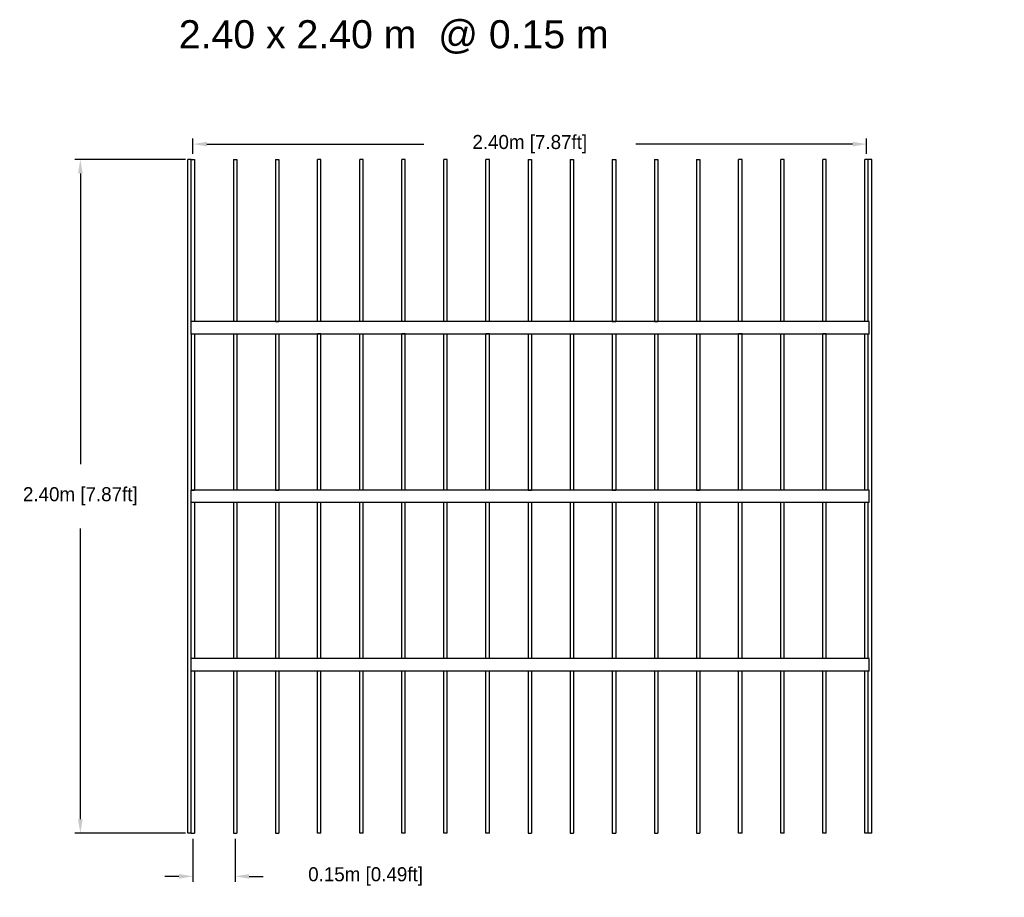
# Model space of a CAD drawing. Header units: centimetres. Extents: x 5283.6 to 5299.6, y 15505 to 15518.9.
# Tile 46 of 68: x 5292.2 to 5295.7, y 15511.1 to 15514.2. Entities that reach past the tile are written whole.
import ezdxf
from ezdxf import colors
from ezdxf.entities.mleader import LeaderData, LeaderLine
from ezdxf.math import Vec2, Vec3

# ---------------------------------------------------------------- set-up
doc = ezdxf.new("R2010")
doc.units = ezdxf.units.CM
doc.header["$PDMODE"] = 3
for name, color, linetype, true_color in [('240x20', 7, 'Continuous', 0x00003f), ('Make2D$visible$Curves$Default', 7, 'Continuous', 0x000000), ('Make2D$visible$Curves$DIBUJO', 7, 'Continuous', 0x000000), ('Make2D$visible$Curves$UNICANAL', 7, 'Continuous', 0x000000)]:
    doc.layers.add(name, color=color, linetype=linetype, true_color=true_color)
doc.layers.add('_HD_muro', color=1, linetype='Continuous')
doc.layers.add('HD021_Text', color=2, linetype='Continuous', lineweight=9)
doc.styles.add('Arial Narrow', font='ARIALN.TTF')
doc.styles.add('Majo', font='arial.ttf')
doc.dimstyles.get("Standard").update_dxf_attribs({"dimtxt": 0.18, "dimasz": 0.18, "dimexe": 0.18, "dimexo": 0.0625, "dimgap": 0.09, "dimtad": 0, "dimtih": 1, "dimtoh": 1, "dimdec": 4, "dimzin": 0, "dimdsep": 46, "dimtxsty": 'Standard', "dimcen": 0.09, "dimadec": 0, "dimazin": 0, "dimtfac": 1, "dimtdec": 4, "dimtofl": 0, "dimtmove": 0, "dimatfit": 3, "dimfxl": 1, "dimtolj": 1, "dimtzin": 0, "dimarcsym": 0})

# ---------------------------------------------------------------- blocks, each defined once
blk = doc.blocks.new('*D72')
at = {"color": 0, "lineweight": -2, "transparency": 16777216}
for p, q in [((5292.8495, 15513.7351), (5292.8495, 15513.7893)), ((5292.8995, 15513.7693), (5293.672, 15513.7693)), ((5295.1995, 15513.7693), (5294.427, 15513.7693)), ((5295.2495, 15513.7351), (5295.2495, 15513.7893))]:
    blk.add_line(p, q, dxfattribs=at)
at = {"color": 0, "transparency": 16777216}
for points in [[(5292.8995, 15513.7777), (5292.8995, 15513.761), (5292.8495, 15513.7693)], [(5295.1995, 15513.7777), (5295.1995, 15513.761), (5295.2495, 15513.7693)]]:
    blk.add_solid(points, dxfattribs=at)
at = {"layer": 'Defpoints', "color": 0, "transparency": 16777216}
for p in [(5295.2495, 15513.7693), (5292.8495, 15513.7151), (5295.2495, 15513.7151)]:
    blk.add_point(p, dxfattribs=at)
at = {"color": 0, "transparency": 16777216, "insert": (5294.0495, 15513.7693), "char_height": 0.05, "attachment_point": 5}
blk.add_mtext('\\A1;2.40m [7.87ft]', dxfattribs=at)
blk = doc.blocks.new('*D77')
at = {"color": 0, "lineweight": -2, "transparency": 16777216}
for p, q in [((5292.8235, 15513.7151), (5292.4284, 15513.7151)), ((5292.4484, 15513.6651), (5292.4484, 15512.6301)), ((5292.4484, 15511.3651), (5292.4484, 15512.4001)), ((5292.8235, 15511.3151), (5292.4284, 15511.3151))]:
    blk.add_line(p, q, dxfattribs=at)
at = {"color": 0, "transparency": 16777216}
for points in [[(5292.44, 15513.6651), (5292.4567, 15513.6651), (5292.4484, 15513.7151)], [(5292.44, 15511.3651), (5292.4567, 15511.3651), (5292.4484, 15511.3151)]]:
    blk.add_solid(points, dxfattribs=at)
at = {"layer": 'Defpoints', "color": 0, "transparency": 16777216}
for p in [(5292.4484, 15513.7151), (5292.8435, 15513.7151), (5292.8435, 15511.3151)]:
    blk.add_point(p, dxfattribs=at)
at = {"color": 0, "transparency": 16777216, "insert": (5292.4484, 15512.5151), "char_height": 0.05, "attachment_point": 5}
blk.add_mtext('\\A1;2.40m [7.87ft]', dxfattribs=at)
blk = doc.blocks.new('*D78')
at = {"color": 0, "lineweight": -2, "transparency": 16777216}
for p, q in [((5292.8495, 15511.2951), (5292.8495, 15511.1417)), ((5292.9995, 15511.2951), (5292.9995, 15511.1417)), ((5292.7995, 15511.1617), (5292.7495, 15511.1617)), ((5293.0495, 15511.1617), (5293.0995, 15511.1617))]:
    blk.add_line(p, q, dxfattribs=at)
at = {"color": 0, "transparency": 16777216}
for points in [[(5292.7995, 15511.17), (5292.7995, 15511.1534), (5292.8495, 15511.1617)], [(5293.0495, 15511.17), (5293.0495, 15511.1534), (5292.9995, 15511.1617)]]:
    blk.add_solid(points, dxfattribs=at)
at = {"layer": 'Defpoints', "color": 0, "transparency": 16777216}
for p in [(5292.8495, 15511.3151), (5292.9995, 15511.3151), (5292.9995, 15511.1617)]:
    blk.add_point(p, dxfattribs=at)
at = {"color": 0, "transparency": 16777216, "insert": (5293.4645, 15511.1617), "char_height": 0.05, "attachment_point": 5}
blk.add_mtext('\\A1;0.15m [0.49ft]', dxfattribs=at)
blk = doc.blocks.new('Cirrus_2.40x2.40_top@15')
at = {"layer": 'Make2D$visible$Curves$Default', "color": 7}
for points in [[(5292.8435, 15513.7151), (5292.8495, 15513.7151), (5292.8555, 15513.7151)], [(5292.8555, 15513.7151), (5292.8555, 15513.4261), (5292.8555, 15513.1371)], [(5292.9935, 15513.7151), (5292.9935, 15513.4261), (5292.9935, 15513.1371)], [(5292.9935, 15513.7151), (5292.9995, 15513.7151), (5293.0055, 15513.7151)], [(5293.0055, 15513.7151), (5293.0055, 15513.4262), (5293.0055, 15513.1372)], [(5293.1435, 15513.7151), (5293.1435, 15513.4261), (5293.1435, 15513.1371)], [(5293.1435, 15513.7151), (5293.1495, 15513.7151), (5293.1555, 15513.7151)], [(5293.1555, 15513.7151), (5293.1555, 15513.4262), (5293.1555, 15513.1372)], [(5293.2935, 15513.1371), (5293.2935, 15513.4261), (5293.2935, 15513.7151)], [(5293.3055, 15513.7151), (5293.2995, 15513.7151), (5293.2935, 15513.7151)], [(5293.3055, 15513.1371), (5293.3055, 15513.4261), (5293.3055, 15513.7151)], [(5293.4435, 15513.1371), (5293.4435, 15513.4261), (5293.4435, 15513.7151)], [(5293.4555, 15513.7151), (5293.4495, 15513.7151), (5293.4435, 15513.7151)], [(5293.4555, 15513.1371), (5293.4555, 15513.4261), (5293.4555, 15513.7151)], [(5293.5935, 15513.1371), (5293.5935, 15513.4261), (5293.5935, 15513.7151)], [(5293.6055, 15513.7151), (5293.5995, 15513.7151), (5293.5935, 15513.7151)], [(5293.6055, 15513.1371), (5293.6055, 15513.4261), (5293.6055, 15513.7151)], [(5293.7435, 15513.1371), (5293.7435, 15513.4261), (5293.7435, 15513.7151)], [(5293.7555, 15513.7151), (5293.7495, 15513.7151), (5293.7435, 15513.7151)], [(5293.7555, 15513.1371), (5293.7555, 15513.4261), (5293.7555, 15513.7151)], [(5293.8935, 15513.1372), (5293.8935, 15513.4262), (5293.8935, 15513.7151)], [(5293.9055, 15513.7151), (5293.8995, 15513.7151), (5293.8935, 15513.7151)], [(5293.9055, 15513.1372), (5293.9055, 15513.4262), (5293.9055, 15513.7151)], [(5294.0435, 15513.7151), (5294.0435, 15513.4262), (5294.0435, 15513.1373)], [(5294.0435, 15513.7151), (5294.0495, 15513.7151), (5294.0555, 15513.7151)], [(5294.0555, 15513.7151), (5294.0555, 15513.4262), (5294.0555, 15513.1372)], [(5294.1935, 15513.7151), (5294.1935, 15513.4262), (5294.1935, 15513.1372)], [(5294.1935, 15513.7151), (5294.1995, 15513.7151), (5294.2055, 15513.7151)], [(5294.2055, 15513.7151), (5294.2055, 15513.4262), (5294.2055, 15513.1372)], [(5294.3435, 15513.7151), (5294.3435, 15513.4261), (5294.3435, 15513.1371)], [(5294.3435, 15513.7151), (5294.3495, 15513.7151), (5294.3555, 15513.7151)], [(5294.3555, 15513.7151), (5294.3555, 15513.4261), (5294.3555, 15513.1371)], [(5294.4935, 15513.7151), (5294.4935, 15513.4262), (5294.4935, 15513.1372)], [(5294.4935, 15513.7151), (5294.4995, 15513.7151), (5294.5055, 15513.7151)], [(5294.5055, 15513.7151), (5294.5055, 15513.4261), (5294.5055, 15513.1371)], [(5294.6435, 15513.7151), (5294.6435, 15513.4261), (5294.6435, 15513.1371)], [(5294.6435, 15513.7151), (5294.6495, 15513.7151), (5294.6555, 15513.7151)], [(5294.6555, 15513.7151), (5294.6555, 15513.4261), (5294.6555, 15513.1371)], [(5294.7935, 15513.1372), (5294.7935, 15513.4262), (5294.7935, 15513.7151)], [(5294.8055, 15513.7151), (5294.7995, 15513.7151), (5294.7935, 15513.7151)], [(5294.8055, 15513.1371), (5294.8055, 15513.4261), (5294.8055, 15513.7151)], [(5294.9435, 15513.1371), (5294.9435, 15513.4261), (5294.9435, 15513.7151)], [(5294.9555, 15513.7151), (5294.9495, 15513.7151), (5294.9435, 15513.7151)], [(5294.9555, 15513.1371), (5294.9555, 15513.4261), (5294.9555, 15513.7151)], [(5295.0935, 15513.1372), (5295.0935, 15513.4262), (5295.0935, 15513.7151)], [(5295.1055, 15513.7151), (5295.0995, 15513.7151), (5295.0935, 15513.7151)], [(5295.1055, 15513.1372), (5295.1055, 15513.4262), (5295.1055, 15513.7151)], [(5295.2435, 15513.1371), (5295.2435, 15513.4261), (5295.2435, 15513.7151)], [(5295.2555, 15513.7151), (5295.2495, 15513.7151), (5295.2435, 15513.7151)], [(5292.8435, 15513.1371), (5292.8437, 15513.1371), (5292.8438, 15513.1371)], [(5293.1435, 15513.1371), (5293.1495, 15513.1371), (5293.1555, 15513.1371)], [(5293.4555, 15513.1371), (5293.4495, 15513.1371), (5293.4435, 15513.1371)], [(5293.6055, 15513.1371), (5293.5995, 15513.1371), (5293.5935, 15513.1371)], [(5293.9055, 15513.1371), (5293.8995, 15513.1371), (5293.8935, 15513.1371)], [(5294.3435, 15513.1371), (5294.3495, 15513.1371), (5294.3555, 15513.1371)], [(5294.4935, 15513.1371), (5294.4995, 15513.1371), (5294.5055, 15513.1371)], [(5294.8055, 15513.1371), (5294.7995, 15513.1371), (5294.7935, 15513.1371)], [(5295.1055, 15513.1371), (5295.0995, 15513.1371), (5295.0935, 15513.1371)], [(5292.8435, 15513.0932), (5292.8495, 15513.0932), (5292.8555, 15513.0932)], [(5292.8435, 15513.0932), (5292.8435, 15512.8151), (5292.8435, 15512.5371)], [(5292.8555, 15513.0931), (5292.8555, 15512.8152), (5292.8555, 15512.5374)], [(5292.9935, 15513.0932), (5292.9935, 15512.8153), (5292.9935, 15512.5374)], [(5292.9935, 15513.0932), (5292.9995, 15513.0932), (5293.0055, 15513.0932)], [(5293.0055, 15513.0932), (5293.0055, 15512.8153), (5293.0055, 15512.5374)], [(5293.1435, 15513.0932), (5293.1435, 15512.8153), (5293.1435, 15512.5374)], [(5293.1555, 15513.0932), (5293.1555, 15512.8153), (5293.1555, 15512.5374)], [(5293.2935, 15512.5374), (5293.2935, 15512.8153), (5293.2935, 15513.0932)], [(5293.3055, 15513.0932), (5293.2995, 15513.0932), (5293.2935, 15513.0932)], [(5293.3055, 15512.5374), (5293.3055, 15512.8153), (5293.3055, 15513.0932)], [(5293.4435, 15512.5374), (5293.4435, 15512.8152), (5293.4435, 15513.0931)], [(5293.4555, 15512.5374), (5293.4555, 15512.8153), (5293.4555, 15513.0932)], [(5293.5935, 15512.5374), (5293.5935, 15512.8153), (5293.5935, 15513.0932)], [(5293.6055, 15513.0932), (5293.5995, 15513.0932), (5293.5935, 15513.0932)], [(5293.6055, 15512.5374), (5293.6055, 15512.8153), (5293.6055, 15513.0932)], [(5293.7435, 15512.5374), (5293.7435, 15512.8152), (5293.7435, 15513.0931)], [(5293.7555, 15512.5374), (5293.7555, 15512.8153), (5293.7555, 15513.0932)], [(5293.8935, 15512.5374), (5293.8935, 15512.8153), (5293.8935, 15513.0932)], [(5293.9055, 15513.0932), (5293.8995, 15513.0932), (5293.8935, 15513.0932)], [(5293.9055, 15512.5374), (5293.9055, 15512.8153), (5293.9055, 15513.0932)], [(5294.0435, 15513.0931), (5294.0435, 15512.8152), (5294.0435, 15512.5374)], [(5294.0555, 15513.0932), (5294.0555, 15512.8153), (5294.0555, 15512.5374)], [(5294.1935, 15513.0932), (5294.1935, 15512.8153), (5294.1935, 15512.5374)], [(5294.1935, 15513.0932), (5294.1995, 15513.0932), (5294.2055, 15513.0932)], [(5294.2055, 15513.0932), (5294.2055, 15512.8153), (5294.2055, 15512.5374)], [(5294.3435, 15513.0931), (5294.3435, 15512.8152), (5294.3435, 15512.5374)], [(5294.3555, 15513.0932), (5294.3555, 15512.8153), (5294.3555, 15512.5374)], [(5294.4935, 15513.0932), (5294.4935, 15512.8153), (5294.4935, 15512.5374)], [(5294.4935, 15513.0932), (5294.4995, 15513.0932), (5294.5055, 15513.0932)], [(5294.5055, 15513.0932), (5294.5055, 15512.8153), (5294.5055, 15512.5374)], [(5294.6435, 15513.0931), (5294.6435, 15512.8152), (5294.6435, 15512.5374)], [(5294.6555, 15513.0932), (5294.6555, 15512.8153), (5294.6555, 15512.5374)], [(5294.7935, 15512.5374), (5294.7935, 15512.8153), (5294.7935, 15513.0932)], [(5294.8055, 15513.0932), (5294.7995, 15513.0932), (5294.7935, 15513.0932)], [(5294.8055, 15512.5371), (5294.8055, 15512.8151), (5294.8055, 15513.0932)], [(5294.9435, 15512.5374), (5294.9435, 15512.8153), (5294.9435, 15513.0932)], [(5294.9555, 15512.5374), (5294.9555, 15512.8153), (5294.9555, 15513.0932)], [(5295.1055, 15513.0932), (5295.0995, 15513.0932), (5295.0935, 15513.0932)], [(5295.0935, 15512.5374), (5295.0935, 15512.8152), (5295.0935, 15513.0931)], [(5295.1055, 15512.5374), (5295.1055, 15512.8153), (5295.1055, 15513.0932)], [(5295.2435, 15512.5374), (5295.2435, 15512.8153), (5295.2435, 15513.0932)], [(5292.8435, 15512.5371), (5292.8495, 15512.5371), (5292.8555, 15512.5371)], [(5293.1435, 15512.5371), (5293.1495, 15512.5371), (5293.1555, 15512.5371)], [(5293.4555, 15512.5371), (5293.4495, 15512.5371), (5293.4435, 15512.5371)], [(5293.7555, 15512.5371), (5293.7495, 15512.5371), (5293.7435, 15512.5371)], [(5294.0435, 15512.5371), (5294.0495, 15512.5371), (5294.0555, 15512.5371)], [(5294.3435, 15512.5371), (5294.3495, 15512.5371), (5294.3555, 15512.5371)], [(5294.6435, 15512.5371), (5294.6495, 15512.5371), (5294.6555, 15512.5371)], [(5294.9555, 15512.5371), (5294.9495, 15512.5371), (5294.9435, 15512.5371)], [(5295.2555, 15512.5371), (5295.2495, 15512.5371), (5295.2435, 15512.5371)], [(5292.8435, 15512.4932), (5292.8437, 15512.4932), (5292.8438, 15512.4932)], [(5292.8555, 15512.4932), (5292.8555, 15512.2151), (5292.8555, 15511.9371)], [(5292.9935, 15512.4932), (5292.9935, 15512.2151), (5292.9935, 15511.9371)], [(5293.0055, 15512.4932), (5293.0055, 15512.2151), (5293.0055, 15511.9371)], [(5293.1435, 15512.4932), (5293.1435, 15512.2151), (5293.1435, 15511.9371)], [(5293.1555, 15512.4932), (5293.1555, 15512.2151), (5293.1555, 15511.9371)], [(5293.2935, 15511.9371), (5293.2935, 15512.2151), (5293.2935, 15512.4932)], [(5293.3055, 15511.9371), (5293.3055, 15512.2151), (5293.3055, 15512.4932)], [(5293.4435, 15511.9371), (5293.4435, 15512.2151), (5293.4435, 15512.4932)], [(5293.4555, 15511.9371), (5293.4555, 15512.2151), (5293.4555, 15512.4932)], [(5293.5935, 15511.9371), (5293.5935, 15512.2151), (5293.5935, 15512.4932)], [(5293.6055, 15511.9371), (5293.6055, 15512.2151), (5293.6055, 15512.4932)], [(5293.7435, 15511.9371), (5293.7435, 15512.2151), (5293.7435, 15512.4932)], [(5293.7555, 15511.9371), (5293.7555, 15512.2151), (5293.7555, 15512.4932)], [(5293.8935, 15511.9371), (5293.8935, 15512.2151), (5293.8935, 15512.4932)], [(5293.9055, 15511.9371), (5293.9055, 15512.2151), (5293.9055, 15512.4932)], [(5294.0435, 15512.4932), (5294.0435, 15512.2151), (5294.0435, 15511.9371)], [(5294.0555, 15512.4932), (5294.0555, 15512.2151), (5294.0555, 15511.9371)], [(5294.1935, 15512.4932), (5294.1935, 15512.2151), (5294.1935, 15511.9371)], [(5294.2055, 15512.4932), (5294.2055, 15512.2151), (5294.2055, 15511.9371)], [(5294.3435, 15512.4932), (5294.3435, 15512.2151), (5294.3435, 15511.9371)], [(5294.3555, 15512.4932), (5294.3555, 15512.2151), (5294.3555, 15511.9371)], [(5294.4935, 15512.4932), (5294.4935, 15512.2151), (5294.4935, 15511.9371)], [(5294.5055, 15512.4932), (5294.5055, 15512.2151), (5294.5055, 15511.9371)], [(5294.6435, 15512.4932), (5294.6435, 15512.2151), (5294.6435, 15511.9371)], [(5294.6555, 15512.4932), (5294.6555, 15512.2151), (5294.6555, 15511.9371)], [(5294.7935, 15511.9371), (5294.7935, 15512.2151), (5294.7935, 15512.4932)], [(5294.8055, 15511.9371), (5294.8055, 15512.2151), (5294.8055, 15512.4932)], [(5294.9435, 15511.9371), (5294.9435, 15512.2151), (5294.9435, 15512.4932)], [(5294.9555, 15511.9372), (5294.9555, 15512.2152), (5294.9555, 15512.4932)], [(5295.0935, 15511.9371), (5295.0935, 15512.2151), (5295.0935, 15512.4932)], [(5295.1055, 15511.9372), (5295.1055, 15512.2152), (5295.1055, 15512.4932)], [(5295.2435, 15511.9371), (5295.2435, 15512.2151), (5295.2435, 15512.4932)], [(5295.2555, 15511.9372), (5295.2555, 15512.2152), (5295.2555, 15512.4932)], [(5292.8435, 15511.9371), (5292.8436, 15511.9371), (5292.8438, 15511.9371)], [(5292.8435, 15511.8932), (5292.8437, 15511.8932), (5292.8438, 15511.8932)], [(5292.8555, 15511.893), (5292.8555, 15511.6041), (5292.8555, 15511.3151)], [(5292.9935, 15511.893), (5292.9935, 15511.6041), (5292.9935, 15511.3151)], [(5293.0055, 15511.893), (5293.0055, 15511.6041), (5293.0055, 15511.3151)], [(5293.1435, 15511.893), (5293.1435, 15511.6041), (5293.1435, 15511.3151)], [(5293.1555, 15511.893), (5293.1555, 15511.6041), (5293.1555, 15511.3151)], [(5293.2935, 15511.3151), (5293.2935, 15511.6041), (5293.2935, 15511.893)], [(5293.3055, 15511.3151), (5293.3055, 15511.6041), (5293.3055, 15511.893)], [(5293.4435, 15511.3151), (5293.4435, 15511.6041), (5293.4435, 15511.893)], [(5293.4555, 15511.3151), (5293.4555, 15511.6041), (5293.4555, 15511.893)], [(5293.5935, 15511.3151), (5293.5935, 15511.6041), (5293.5935, 15511.893)], [(5293.6055, 15511.3151), (5293.6055, 15511.6041), (5293.6055, 15511.893)], [(5293.7435, 15511.3151), (5293.7435, 15511.6042), (5293.7435, 15511.8932)], [(5293.7555, 15511.3151), (5293.7555, 15511.6041), (5293.7555, 15511.893)], [(5293.8935, 15511.3151), (5293.8935, 15511.6042), (5293.8935, 15511.8932)], [(5293.9055, 15511.3151), (5293.9055, 15511.6041), (5293.9055, 15511.893)], [(5294.0435, 15511.893), (5294.0435, 15511.6041), (5294.0435, 15511.3151)], [(5294.0555, 15511.893), (5294.0555, 15511.6041), (5294.0555, 15511.3151)], [(5294.1935, 15511.893), (5294.1935, 15511.6041), (5294.1935, 15511.3151)], [(5294.2055, 15511.893), (5294.2055, 15511.6041), (5294.2055, 15511.3151)], [(5294.3435, 15511.893), (5294.3435, 15511.6041), (5294.3435, 15511.3151)], [(5294.3555, 15511.893), (5294.3555, 15511.6041), (5294.3555, 15511.3151)], [(5294.4935, 15511.893), (5294.4935, 15511.6041), (5294.4935, 15511.3151)], [(5294.5055, 15511.893), (5294.5055, 15511.6041), (5294.5055, 15511.3151)], [(5294.6435, 15511.8932), (5294.6435, 15511.6042), (5294.6435, 15511.3151)], [(5294.6555, 15511.893), (5294.6555, 15511.6041), (5294.6555, 15511.3151)], [(5294.7935, 15511.3151), (5294.7935, 15511.6041), (5294.7935, 15511.893)], [(5294.8055, 15511.3151), (5294.8055, 15511.6041), (5294.8055, 15511.893)], [(5294.9435, 15511.3151), (5294.9435, 15511.6042), (5294.9435, 15511.8932)], [(5294.9555, 15511.3151), (5294.9555, 15511.6041), (5294.9555, 15511.893)], [(5295.0935, 15511.3151), (5295.0935, 15511.6041), (5295.0935, 15511.893)], [(5295.1055, 15511.3151), (5295.1055, 15511.6041), (5295.1055, 15511.893)], [(5295.2435, 15511.3151), (5295.2435, 15511.6041), (5295.2435, 15511.893)], [(5292.8435, 15511.3151), (5292.8495, 15511.3151), (5292.8555, 15511.3151)], [(5292.9935, 15511.3151), (5292.9995, 15511.3151), (5293.0055, 15511.3151)], [(5293.1435, 15511.3151), (5293.1495, 15511.3151), (5293.1555, 15511.3151)], [(5293.3055, 15511.3151), (5293.2995, 15511.3151), (5293.2935, 15511.3151)], [(5293.4555, 15511.3151), (5293.4495, 15511.3151), (5293.4435, 15511.3151)], [(5293.6055, 15511.3151), (5293.5995, 15511.3151), (5293.5935, 15511.3151)], [(5293.7555, 15511.3151), (5293.7495, 15511.3151), (5293.7435, 15511.3151)], [(5293.9055, 15511.3151), (5293.8995, 15511.3151), (5293.8935, 15511.3151)], [(5294.0435, 15511.3151), (5294.0495, 15511.3151), (5294.0555, 15511.3151)], [(5294.1935, 15511.3151), (5294.1995, 15511.3151), (5294.2055, 15511.3151)], [(5294.3435, 15511.3151), (5294.3495, 15511.3151), (5294.3555, 15511.3151)], [(5294.4935, 15511.3151), (5294.4995, 15511.3151), (5294.5055, 15511.3151)], [(5294.6435, 15511.3151), (5294.6495, 15511.3151), (5294.6555, 15511.3151)], [(5294.8055, 15511.3151), (5294.7995, 15511.3151), (5294.7935, 15511.3151)], [(5294.9555, 15511.3151), (5294.9495, 15511.3151), (5294.9435, 15511.3151)], [(5295.1055, 15511.3151), (5295.0995, 15511.3151), (5295.0935, 15511.3151)], [(5295.2555, 15511.3151), (5295.2495, 15511.3151), (5295.2435, 15511.3151)]]:
    blk.add_open_spline(points, degree=2, dxfattribs=at)
at = {"layer": 'Make2D$visible$Curves$DIBUJO', "color": 7}
for points in [[(5292.8315, 15511.3151), (5292.8315, 15512.5151), (5292.8315, 15513.7151)], [(5292.8435, 15513.7151), (5292.8375, 15513.7151), (5292.8315, 15513.7151)], [(5292.8435, 15513.0932), (5292.8435, 15513.4042), (5292.8435, 15513.7151)], [(5295.2555, 15513.1372), (5295.2555, 15513.4262), (5295.2555, 15513.7151)], [(5295.2675, 15513.7151), (5295.2615, 15513.7151), (5295.2555, 15513.7151)], [(5295.2675, 15511.3151), (5295.2675, 15512.5151), (5295.2675, 15513.7151)], [(5295.2555, 15512.5374), (5295.2555, 15512.8152), (5295.2555, 15513.0931)], [(5292.8435, 15511.3151), (5292.8435, 15511.9261), (5292.8435, 15512.537)], [(5295.2555, 15511.3151), (5295.2555, 15511.6041), (5295.2555, 15511.893)], [(5292.8435, 15511.3151), (5292.8375, 15511.3151), (5292.8315, 15511.3151)], [(5295.2675, 15511.3151), (5295.2615, 15511.3151), (5295.2555, 15511.3151)]]:
    blk.add_open_spline(points, degree=2, dxfattribs=at)
at = {"layer": 'Make2D$visible$Curves$UNICANAL', "color": 7}
for points in [[(5292.8438, 15513.1362), (5292.8438, 15513.1372), (5292.8438, 15513.1372)], [(5295.258, 15513.1362), (5295.258, 15513.1372), (5295.258, 15513.1372)], [(5292.8438, 15513.0931), (5292.8438, 15513.0931), (5292.8438, 15513.0941)], [(5295.258, 15513.0931), (5295.258, 15513.0931), (5295.258, 15513.0941)], [(5292.8438, 15512.5364), (5292.8438, 15512.5374), (5292.8438, 15512.5374)], [(5295.258, 15512.5364), (5295.258, 15512.5374), (5295.258, 15512.5374)], [(5292.8438, 15512.4932), (5292.8438, 15512.4932), (5292.8438, 15512.4942)], [(5295.258, 15512.4932), (5295.258, 15512.4932), (5295.258, 15512.4942)], [(5292.8438, 15511.9361), (5292.8438, 15511.9371), (5292.8438, 15511.9371)], [(5295.258, 15511.9361), (5295.258, 15511.9371), (5295.258, 15511.9371)], [(5292.8438, 15511.893), (5292.8438, 15511.893), (5292.8438, 15511.894)], [(5295.258, 15511.893), (5295.258, 15511.893), (5295.258, 15511.894)]]:
    blk.add_rational_spline(points, [1, 0.70710678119, 1], degree=2, dxfattribs=at)
for points in [[(5295.258, 15513.1372), (5294.0509, 15513.1372), (5292.8438, 15513.1372)], [(5292.8438, 15513.0941), (5292.8438, 15513.1152), (5292.8438, 15513.1362)], [(5295.258, 15513.0941), (5295.258, 15513.1152), (5295.258, 15513.1362)], [(5295.258, 15513.0931), (5294.0509, 15513.0931), (5292.8438, 15513.0931)], [(5295.258, 15512.5374), (5294.0509, 15512.5374), (5292.8438, 15512.5374)], [(5292.8438, 15512.4942), (5292.8438, 15512.5153), (5292.8438, 15512.5364)], [(5295.258, 15512.4942), (5295.258, 15512.5153), (5295.258, 15512.5364)], [(5295.258, 15512.4932), (5294.0509, 15512.4932), (5292.8438, 15512.4932)], [(5295.258, 15511.9371), (5294.0509, 15511.9371), (5292.8438, 15511.9371)], [(5292.8438, 15511.894), (5292.8438, 15511.9151), (5292.8438, 15511.9361)], [(5295.258, 15511.894), (5295.258, 15511.9151), (5295.258, 15511.9361)], [(5295.258, 15511.893), (5294.0509, 15511.893), (5292.8438, 15511.893)]]:
    blk.add_open_spline(points, degree=2, dxfattribs=at)

msp = doc.modelspace()

# ---------------------------------------------------------------- block references
at = {"layer": '_HD_muro'}
msp.add_blockref('Cirrus_2.40x2.40_top@15', (0, 0), dxfattribs=at)

# ---------------------------------------------------------------- texts
at = {"layer": '240x20', "color": 7, "insert": (5292.7992, 15514.2106), "char_height": 0.1, "width": 4.120652, "attachment_point": 1, "style": 'Majo'}
msp.add_mtext('2.40 x 2.40 m  @ 0.15 m', dxfattribs=at)

# ---------------------------------------------------------------- dimensions: what is measured, and where the dimension line sits
for base, p1, p2, picture, middle in [((5295.2495, 15513.7693), (5292.8495, 15513.7151), (5295.2495, 15513.7151), '*D72', (5294.0495, 15513.7693)), ((5292.9995, 15511.1617), (5292.8495, 15511.3151), (5292.9995, 15511.3151), '*D78', (5293.4645, 15511.1617))]:
    dim = msp.add_linear_dim(base=base, p1=p1, p2=p2, dimstyle='Standard', override={"dimtxt": 0.05, "dimasz": 0.05, "dimexe": 0.02, "dimexo": 0.02, "dimdec": 2, "dimpost": '<>m'})
    dim.commit()
    dim.dimension.update_dxf_attribs({"geometry": picture, "text_midpoint": middle})
dim = msp.add_linear_dim(base=(5292.4484, 15513.7151), p1=(5292.8435, 15511.3151), p2=(5292.8435, 15513.7151), angle=90, dimstyle='Standard', override={"dimtxt": 0.05, "dimasz": 0.05, "dimexe": 0.02, "dimexo": 0.02, "dimdec": 2, "dimpost": '<>m'})
dim.commit()
dim.dimension.update_dxf_attribs({"geometry": '*D77', "text_midpoint": (5292.4484, 15512.5151)})

# ---------------------------------------------------------------- leaders
at = {"layer": 'HD021_Text'}
ml = msp.add_multileader_mtext('Standard', dxfattribs=at)
ml.set_content('BACK COVER (OPTIONAL)', color=5, style='Arial Narrow')
ml.set_leader_properties(color=5, linetype='ByLayer', lineweight=15)
ml.build(insert=Vec2(0, 0))
ml.multileader.update_dxf_attribs({"text_left_attachment_type": 6, "text_right_attachment_type": 6, "dogleg_length": 0.1, "arrow_head_size": 0.01, "scale": 5})
ctx = ml.context
ctx.base_point, ctx.scale, ctx.char_height, ctx.arrow_head_size, ctx.landing_gap_size, ctx.plane_origin = Vec3(5296.4059, 15512.4974), 5, 0.01, 0.01, 0.015, Vec3(5296.766, 15512.4501)
ctx.left_attachment, ctx.right_attachment, ctx.text_align_type = 6, 6, 2
notes = []
notes.append((ctx, [(0, (1, 1, 0), (5296.5875, 15512.4974), (-1, 0), 0.00929, [(1, [(5296.6468, 15512.434)], 0, [])])]))
ctx.mtext.insert, ctx.mtext.width, ctx.mtext.alignment, ctx.mtext.flow_direction = Vec3(5296.5632, 15512.5103), 0.287858, 3, 5
for ctx, leaders in notes:
    for number, flags, end, landing, length, lines in leaders:
        leader = LeaderData()
        leader.index, (leader.has_last_leader_line, leader.has_dogleg_vector, leader.attachment_direction) = number, flags
        leader.last_leader_point, leader.dogleg_vector, leader.dogleg_length = Vec3(end), Vec3(landing), length
        for number, points, colour, breaks in lines:
            line = LeaderLine()
            line.index, line.vertices, line.color, line.breaks = number, Vec3.list(points), colors.encode_raw_color(colour), breaks
            leader.lines.append(line)
        ctx.leaders.append(leader)

doc.saveas('drawing.dxf')
